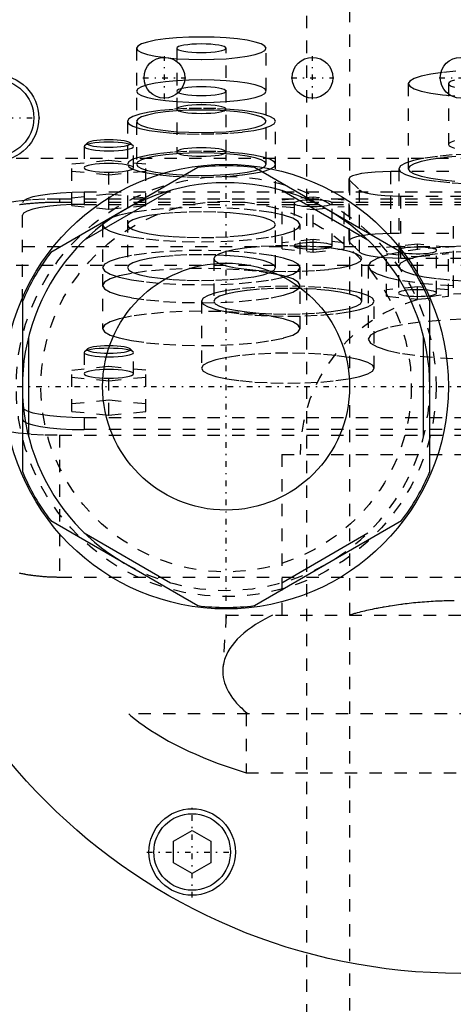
# Model space of a CAD drawing. Extents: x -120 to 120, y -92 to 634.
# Tile 6 of 10: x -36 to -1, y 250 to 330. Entities that reach past the tile are written whole.
import ezdxf

# ---------------------------------------------------------------- set-up
doc = ezdxf.new("R2010")
doc.units = 0
doc.linetypes.add('CENTER', pattern=[1.5, 0.45, -0.5, 0.05, -0.5])
doc.linetypes.add('DASHED', pattern=[2, 1, -1])
for name, color, linetype in [('AM_0', 7, 'CONTINUOUS'), ('AM_3', 7, 'DASHED'), ('AM_7', 7, 'CENTER')]:
    doc.layers.add(name, color=color, linetype=linetype)

msp = doc.modelspace()

# ---------------------------------------------------------------- linework, layer by layer
at = {"layer": 'AM_0', "color": 7, "linetype": 'CONTINUOUS'}
for p, q in [((-21.296, 317.727), (-33.204, 310.852)), ((-4.796, 310.852), (-16.704, 317.727)), ((-23.509, 315.872), (-30.491, 311.841)), ((-7.509, 311.841), (-14.491, 315.872)), ((-35.5, 306.875), (-35.5, 293.125)), ((-2.5, 293.125), (-2.5, 306.875)), ((-35, 304.031), (-35, 295.969)), ((-3, 295.969), (-3, 304.031)), ((-33.204, 289.148), (-21.296, 282.273)), ((-16.704, 282.273), (-4.796, 289.148)), ((-30.491, 288.159), (-23.509, 284.128)), ((-14.491, 284.128), (-7.509, 288.159)), ((-23.25, 263.194), (-21.75, 264.06)), ((-21.75, 264.06), (-20.25, 263.194)), ((-23.25, 261.462), (-23.25, 263.194)), ((-20.25, 263.194), (-20.25, 261.462)), ((-21.75, 260.596), (-23.25, 261.462)), ((-20.25, 261.462), (-21.75, 260.596))]:
    msp.add_line(p, q, dxfattribs=at)
for centre, radius in [((0, 300), 47.5), ((-24, 325), 1.65), ((-12, 325), 1.65), ((0, 325), 1.65), ((-37.672, 321.75), 3.5), ((-37.672, 321.75), 3.1), ((-19, 300), 18), ((-19, 300), 10), ((-21.75, 262.328), 3.5), ((-21.75, 262.328), 3.1)]:
    msp.add_circle(centre, radius, dxfattribs=at)
for radius, start, end in [(17.875, 82.61986, 97.38014), (16.5, 0, 240), (17.875, 142.61986, 157.38014), (17.875, 22.61986, 37.38014), (17.875, 202.61986, 217.38014), (17.875, 322.61986, 337.38014), (17.875, 262.61986, 277.38014)]:
    msp.add_arc((-19, 300), radius, start, end, dxfattribs=at)
at = {"layer": 'AM_3', "color": 6, "linetype": 'DASHED'}
for p, q in [((-9, 600.5), (-9, -59.5)), ((-12.5, 388), (-12.5, -17.5)), ((-26.25, 327.383), (-26.25, 318.001)), ((-23, 327.383), (-23, 318.986)), ((-19, 318.986), (-19, 327.383)), ((-15.75, 318.001), (-15.75, 327.383)), ((-4.25, 324.519), (-4.25, 317.625)), ((-1, 324.519), (-1, 319.595)), ((-27, 321.474), (-27, 309.63)), ((-15, 309.63), (-15, 321.474)), ((-30.223, 319.732), (-30.469, 319.493)), ((-26.531, 319.493), (-26.777, 319.732)), ((-30.5, 319.432), (-30.5, 317.709)), ((-26.5, 317.709), (-26.5, 319.432)), ((-50, 318.5), (50, 318.5)), ((-31.5, 318.019), (-28.5, 318.32)), ((-31.5, 314.66), (-31.5, 318.019)), ((-28.5, 318.32), (-25.5, 318.019)), ((-28.5, 314.359), (-28.5, 318.32)), ((-25.5, 314.66), (-25.5, 318.019)), ((-28.5, 317.117), (-31.5, 317.417)), ((-25.5, 317.417), (-28.5, 317.117)), ((-5.648, 312.382), (-5.648, 317.404)), ((15.048, 317.404), (-5.648, 317.404)), ((-5, 317.625), (-5, 309.747)), ((-9.048, 316.814), (-9.048, 311.791)), ((-8.996, 311.689), (-8.996, 316.711)), ((-8.996, 316.711), (-8.185, 315.912)), ((-30.5, 315.733), (-30.5, 314.748)), ((30.5, 315.733), (-30.5, 315.733)), ((-8.185, 310.89), (-8.185, 315.912)), ((-35.5, 306.875), (-35.5, 314.865)), ((32.5, 315.182), (-32.5, 315.182)), ((-32.5, 315.182), (-32.5, 314.91)), ((32.5, 314.91), (-32.5, 314.91)), ((-28.5, 315.563), (-31.5, 315.262)), ((-25.5, 315.262), (-28.5, 315.563)), ((-11.95, 315.34), (-14.45, 315.089)), ((-14.45, 311.141), (-14.45, 315.089)), ((-13.5, 314.839), (-13.5, 311.392)), ((-11.95, 310.891), (-11.95, 315.34)), ((-9.45, 315.089), (-11.95, 315.34)), ((-10.4, 311.392), (-10.4, 314.839)), ((-9.45, 311.141), (-9.45, 315.089)), ((-4.837, 315.425), (14.237, 315.425)), ((-4.837, 310.402), (-4.837, 315.425)), ((-31.5, 314.66), (-28.5, 314.359)), ((-30.5, 314.748), (30.5, 314.748)), ((-28.5, 314.359), (-25.5, 314.66)), ((-14.45, 314.588), (-11.95, 314.337)), ((-11.95, 314.337), (-9.45, 314.588)), ((-29, 313.103), (-29, 304.706)), ((-13, 304.706), (-13, 313.103)), ((-0.598, 312.994), (-0.598, 307.971)), ((-11.95, 311.893), (-14.45, 311.642)), ((-9.45, 311.642), (-11.95, 311.893)), ((-8.996, 311.689), (-8.185, 310.89)), ((15.048, 312.382), (-5.648, 312.382)), ((47.497, 311.3), (-47.497, 311.3)), ((-14.45, 311.141), (-11.95, 310.891)), ((-11.95, 310.891), (-9.45, 311.141)), ((-3.5, 311.52), (-6, 311.269)), ((-6, 307.321), (-6, 311.269)), ((-5.05, 311.018), (-5.05, 307.572)), ((-5.05, 311.018), (-5.044, 310.995)), ((-3.5, 307.07), (-3.5, 311.52)), ((-1, 311.269), (-3.5, 311.52)), ((-1.95, 307.572), (-1.95, 311.018)), ((-1, 307.321), (-1, 311.269)), ((-20, 310.357), (-20, 306.91)), ((-8, 306.91), (-8, 310.357)), ((-6, 310.768), (-3.5, 310.517)), ((-4.837, 310.402), (14.237, 310.402)), ((-3.5, 310.517), (-1, 310.768)), ((43, 309.8), (-44, 309.8)), ((-7.5, 309.747), (-7.5, 303.838)), ((-3.5, 308.073), (-6, 307.822)), ((-1, 307.822), (-3.5, 308.073)), ((-21, 306.91), (-21, 301.494)), ((-7, 301.494), (-7, 306.91)), ((-6, 307.321), (-3.5, 307.07)), ((-3.5, 307.07), (-1, 307.321)), ((-30.223, 303.056), (-30.469, 302.817)), ((-26.531, 302.817), (-26.777, 303.056)), ((-30.469, 302.817), (-30.5, 302.756)), ((-30.5, 302.756), (-30.5, 301.032)), ((-26.5, 301.032), (-26.5, 302.756)), ((-31.5, 301.342), (-28.5, 301.643)), ((-31.5, 297.99), (-31.5, 301.342)), ((-28.5, 301.643), (-25.5, 301.342)), ((-28.5, 297.689), (-28.5, 301.643)), ((-25.5, 297.99), (-25.5, 301.342)), ((-28.5, 300.44), (-31.5, 300.741)), ((-25.5, 300.741), (-28.5, 300.44)), ((-28.5, 298.892), (-31.5, 298.591)), ((-25.5, 298.591), (-28.5, 298.892)), ((-31.5, 297.99), (-28.5, 297.689)), ((-30.5, 297.5), (-30.5, 296.515)), ((-30.5, 297.5), (30.5, 297.5)), ((-28.5, 297.689), (-25.5, 297.99)), ((30.5, 296.515), (-30.5, 296.515)), ((-32.5, 296.081), (32.5, 296.081)), ((-32.5, 296.081), (-32.5, 284.586)), ((-14.5, 294.5), (-14.5, 281.5)), ((-14.5, 294.5), (14.5, 294.5)), ((-32.5, 284.586), (32.5, 284.586)), ((-19, 281.5), (-19.272, 277.154)), ((-19, 281.5), (19, 281.5)), ((26.891, 273.5), (-26.891, 273.5)), ((-17.375, 273.5), (-17.375, 268.733)), ((-17.375, 268.733), (17.375, 268.733))]:
    msp.add_line(p, q, dxfattribs=at)
for points in [[(-26.25, 327.383), (-26.149, 327.205), (-25.85, 327.034), (-25.365, 326.876), (-24.712, 326.738), (-23.917, 326.625), (-23.009, 326.541), (-22.024, 326.489), (-21, 326.471), (-19.976, 326.489), (-18.991, 326.541), (-18.083, 326.625), (-17.288, 326.738), (-16.635, 326.876), (-16.15, 327.034), (-15.851, 327.205), (-15.75, 327.383), (-15.851, 327.561), (-16.15, 327.732), (-16.635, 327.889), (-17.288, 328.028), (-18.083, 328.141), (-18.991, 328.225), (-19.976, 328.277), (-21, 328.295), (-22.024, 328.277), (-23.009, 328.225), (-23.917, 328.141), (-24.712, 328.028), (-25.365, 327.889), (-25.85, 327.732), (-26.149, 327.561)], [(-23, 327.383), (-22.962, 327.315), (-22.848, 327.25), (-22.663, 327.19), (-22.414, 327.137), (-22.111, 327.094), (-21.765, 327.062), (-21.39, 327.042), (-21, 327.036), (-20.61, 327.042), (-20.235, 327.062), (-19.889, 327.094), (-19.586, 327.137), (-19.337, 327.19), (-19.152, 327.25), (-19.038, 327.315), (-19, 327.383), (-19.038, 327.451), (-19.152, 327.516), (-19.337, 327.576), (-19.586, 327.628), (-19.889, 327.672), (-20.235, 327.704), (-20.61, 327.723), (-21, 327.73), (-21.39, 327.723), (-21.765, 327.704), (-22.111, 327.672), (-22.414, 327.628), (-22.663, 327.576), (-22.848, 327.516), (-22.962, 327.451)], [(-26.25, 323.91), (-26.149, 323.732), (-25.85, 323.561), (-25.365, 323.403), (-24.712, 323.265), (-23.917, 323.152), (-23.009, 323.068), (-22.024, 323.016), (-21, 322.998), (-19.976, 323.016), (-18.991, 323.068), (-18.083, 323.152), (-17.288, 323.265), (-16.635, 323.403), (-16.15, 323.561), (-15.851, 323.732), (-15.75, 323.91), (-15.851, 324.088), (-16.15, 324.259), (-16.635, 324.416), (-17.288, 324.555), (-18.083, 324.668), (-18.991, 324.752), (-19.976, 324.804), (-21, 324.822), (-22.024, 324.804), (-23.009, 324.752), (-23.917, 324.668), (-24.712, 324.555), (-25.365, 324.416), (-25.85, 324.259), (-26.149, 324.088)], [(-23, 323.91), (-22.962, 323.842), (-22.848, 323.777), (-22.663, 323.717), (-22.414, 323.664), (-22.111, 323.621), (-21.765, 323.589), (-21.39, 323.569), (-21, 323.563), (-20.61, 323.569), (-20.235, 323.589), (-19.889, 323.621), (-19.586, 323.664), (-19.337, 323.717), (-19.152, 323.777), (-19.038, 323.842), (-19, 323.91), (-19.038, 323.978), (-19.152, 324.043), (-19.337, 324.103), (-19.586, 324.155), (-19.889, 324.199), (-20.235, 324.231), (-20.61, 324.251), (-21, 324.257), (-21.39, 324.251), (-21.765, 324.231), (-22.111, 324.199), (-22.414, 324.155), (-22.663, 324.103), (-22.848, 324.043), (-22.962, 323.978)], [(-23, 322.459), (-22.962, 322.391), (-22.848, 322.326), (-22.663, 322.266), (-22.414, 322.213), (-22.111, 322.17), (-21.765, 322.138), (-21.39, 322.118), (-21, 322.112), (-20.61, 322.118), (-20.235, 322.138), (-19.889, 322.17), (-19.586, 322.213), (-19.337, 322.266), (-19.152, 322.326), (-19.038, 322.391), (-19, 322.459), (-19.038, 322.527), (-19.152, 322.592), (-19.337, 322.652), (-19.586, 322.704), (-19.889, 322.748), (-20.235, 322.78), (-20.61, 322.799), (-21, 322.806), (-21.39, 322.799), (-21.765, 322.78), (-22.111, 322.748), (-22.414, 322.704), (-22.663, 322.652), (-22.848, 322.592), (-22.962, 322.527)], [(-27, 321.474), (-26.885, 321.271), (-26.543, 321.075), (-25.989, 320.895), (-25.243, 320.737), (-24.333, 320.608), (-23.296, 320.511), (-22.171, 320.452), (-21, 320.432), (-19.829, 320.452), (-18.704, 320.511), (-17.667, 320.608), (-16.757, 320.737), (-16.011, 320.895), (-15.457, 321.075), (-15.115, 321.271), (-15, 321.474), (-15.115, 321.677), (-15.457, 321.873), (-16.011, 322.053), (-16.757, 322.211), (-17.667, 322.34), (-18.704, 322.437), (-19.829, 322.496), (-21, 322.516), (-22.171, 322.496), (-23.296, 322.437), (-24.333, 322.34), (-25.243, 322.211), (-25.989, 322.053), (-26.543, 321.873), (-26.885, 321.677)], [(-26.25, 321.474), (-26.149, 321.296), (-25.85, 321.125), (-25.365, 320.968), (-24.712, 320.829), (-23.917, 320.716), (-23.009, 320.632), (-22.024, 320.58), (-21, 320.562), (-19.976, 320.58), (-18.991, 320.632), (-18.083, 320.716), (-17.288, 320.829), (-16.635, 320.968), (-16.15, 321.125), (-15.851, 321.296), (-15.75, 321.474), (-15.851, 321.652), (-16.15, 321.823), (-16.635, 321.981), (-17.288, 322.119), (-18.083, 322.232), (-18.991, 322.316), (-19.976, 322.368), (-21, 322.386), (-22.024, 322.368), (-23.009, 322.316), (-23.917, 322.232), (-24.712, 322.119), (-25.365, 321.981), (-25.85, 321.823), (-26.149, 321.652)], [(-26.75, 319.678), (-26.784, 319.738), (-26.883, 319.795), (-27.045, 319.847), (-27.263, 319.893), (-27.528, 319.931), (-27.83, 319.959), (-28.159, 319.976), (-28.5, 319.982), (-28.841, 319.976), (-29.17, 319.959), (-29.472, 319.931), (-29.737, 319.893), (-29.955, 319.847), (-30.117, 319.795), (-30.216, 319.738), (-30.25, 319.678), (-30.216, 319.619), (-30.117, 319.562), (-29.955, 319.51), (-29.737, 319.464), (-29.472, 319.426), (-29.17, 319.398), (-28.841, 319.38), (-28.5, 319.375), (-28.159, 319.38), (-27.83, 319.398), (-27.528, 319.426), (-27.263, 319.464), (-27.045, 319.51), (-26.883, 319.562), (-26.784, 319.619)], [(-27, 318.001), (-26.885, 317.798), (-26.543, 317.602), (-25.989, 317.422), (-25.243, 317.264), (-24.333, 317.135), (-23.296, 317.038), (-22.171, 316.979), (-21, 316.959), (-19.829, 316.979), (-18.704, 317.038), (-17.667, 317.135), (-16.757, 317.264), (-16.011, 317.422), (-15.457, 317.602), (-15.115, 317.798), (-15, 318.001), (-15.115, 318.204), (-15.457, 318.4), (-16.011, 318.58), (-16.757, 318.738), (-17.667, 318.867), (-18.704, 318.964), (-19.829, 319.023), (-21, 319.043), (-22.171, 319.023), (-23.296, 318.964), (-24.333, 318.867), (-25.243, 318.738), (-25.989, 318.58), (-26.543, 318.4), (-26.885, 318.204)], [(-26.25, 318.001), (-26.149, 317.823), (-25.85, 317.652), (-25.365, 317.495), (-24.712, 317.356), (-23.917, 317.243), (-23.009, 317.159), (-22.024, 317.107), (-21, 317.089), (-19.976, 317.107), (-18.991, 317.159), (-18.083, 317.243), (-17.288, 317.356), (-16.635, 317.495), (-16.15, 317.652), (-15.851, 317.823), (-15.75, 318.001), (-15.851, 318.179), (-16.15, 318.35), (-16.635, 318.508), (-17.288, 318.646), (-18.083, 318.759), (-18.991, 318.843), (-19.976, 318.895), (-21, 318.913), (-22.024, 318.895), (-23.009, 318.843), (-23.917, 318.759), (-24.712, 318.646), (-25.365, 318.508), (-25.85, 318.35), (-26.149, 318.179)], [(-23, 318.986), (-22.962, 318.918), (-22.848, 318.853), (-22.663, 318.793), (-22.414, 318.74), (-22.111, 318.697), (-21.765, 318.665), (-21.39, 318.645), (-21, 318.639), (-20.61, 318.645), (-20.235, 318.665), (-19.889, 318.697), (-19.586, 318.74), (-19.337, 318.793), (-19.152, 318.853), (-19.038, 318.918), (-19, 318.986), (-19.038, 319.054), (-19.152, 319.119), (-19.337, 319.179), (-19.586, 319.231), (-19.889, 319.275), (-20.235, 319.307), (-20.61, 319.326), (-21, 319.333), (-21.39, 319.326), (-21.765, 319.307), (-22.111, 319.275), (-22.414, 319.231), (-22.663, 319.179), (-22.848, 319.119), (-22.962, 319.054)], [(-26.5, 317.709), (-26.538, 317.777), (-26.652, 317.842), (-26.837, 317.902), (-27.086, 317.954), (-27.389, 317.998), (-27.735, 318.03), (-28.11, 318.049), (-28.5, 318.056), (-28.89, 318.049), (-29.265, 318.03), (-29.611, 317.998), (-29.914, 317.954), (-30.163, 317.902), (-30.348, 317.842), (-30.462, 317.777), (-30.5, 317.709), (-30.462, 317.641), (-30.348, 317.576), (-30.163, 317.516), (-29.914, 317.463), (-29.611, 317.42), (-29.265, 317.388), (-28.89, 317.368), (-28.5, 317.362), (-28.11, 317.368), (-27.735, 317.388), (-27.389, 317.42), (-27.086, 317.463), (-26.837, 317.516), (-26.652, 317.576), (-26.538, 317.641)], [(-29, 313.103), (-28.846, 312.832), (-28.391, 312.572), (-27.652, 312.331), (-26.657, 312.121), (-25.445, 311.948), (-24.061, 311.82), (-22.561, 311.741), (-21, 311.714), (-19.439, 311.741), (-17.939, 311.82), (-16.555, 311.948), (-15.343, 312.121), (-14.348, 312.331), (-13.609, 312.572), (-13.154, 312.832), (-13, 313.103), (-13.154, 313.374), (-13.609, 313.635), (-14.348, 313.875), (-15.343, 314.085), (-16.555, 314.258), (-17.939, 314.387), (-19.439, 314.466), (-21, 314.492), (-22.561, 314.466), (-24.061, 314.387), (-25.445, 314.258), (-26.657, 314.085), (-27.652, 313.875), (-28.391, 313.635), (-28.846, 313.374)], [(-27, 313.103), (-26.885, 312.9), (-26.543, 312.704), (-25.989, 312.524), (-25.243, 312.366), (-24.333, 312.237), (-23.296, 312.141), (-22.171, 312.081), (-21, 312.061), (-19.829, 312.081), (-18.704, 312.141), (-17.667, 312.237), (-16.757, 312.366), (-16.011, 312.524), (-15.457, 312.704), (-15.115, 312.9), (-15, 313.103), (-15.115, 313.306), (-15.457, 313.502), (-16.011, 313.682), (-16.757, 313.84), (-17.667, 313.969), (-18.704, 314.066), (-19.829, 314.125), (-21, 314.145), (-22.171, 314.125), (-23.296, 314.066), (-24.333, 313.969), (-25.243, 313.84), (-25.989, 313.682), (-26.543, 313.502), (-26.885, 313.306)], [(-10.4, 311.392), (-10.43, 311.444), (-10.518, 311.495), (-10.661, 311.541), (-10.854, 311.582), (-11.089, 311.616), (-11.357, 311.641), (-11.648, 311.656), (-11.95, 311.661), (-12.252, 311.656), (-12.543, 311.641), (-12.811, 311.616), (-13.046, 311.582), (-13.239, 311.541), (-13.382, 311.495), (-13.47, 311.444), (-13.5, 311.392), (-13.47, 311.339), (-13.382, 311.289), (-13.239, 311.242), (-13.046, 311.202), (-12.811, 311.168), (-12.543, 311.143), (-12.252, 311.128), (-11.95, 311.123), (-11.648, 311.128), (-11.357, 311.143), (-11.089, 311.168), (-10.854, 311.202), (-10.661, 311.242), (-10.518, 311.289), (-10.43, 311.339)], [(-29, 309.63), (-28.846, 309.359), (-28.391, 309.099), (-27.652, 308.858), (-26.657, 308.648), (-25.445, 308.475), (-24.061, 308.347), (-22.561, 308.268), (-21, 308.241), (-19.439, 308.268), (-17.939, 308.347), (-16.555, 308.475), (-15.343, 308.648), (-14.348, 308.858), (-13.609, 309.099), (-13.154, 309.359), (-13, 309.63), (-13.154, 309.901), (-13.609, 310.162), (-14.348, 310.402), (-15.343, 310.613), (-16.555, 310.785), (-17.939, 310.914), (-19.439, 310.993), (-21, 311.019), (-22.561, 310.993), (-24.061, 310.914), (-25.445, 310.785), (-26.657, 310.613), (-27.652, 310.402), (-28.391, 310.162), (-28.846, 309.901)], [(-20, 310.357), (-19.885, 310.154), (-19.543, 309.958), (-18.989, 309.778), (-18.243, 309.62), (-17.333, 309.491), (-16.296, 309.394), (-15.171, 309.335), (-14, 309.315), (-12.829, 309.335), (-11.704, 309.394), (-10.667, 309.491), (-9.757, 309.62), (-9.011, 309.778), (-8.457, 309.958), (-8.115, 310.154), (-8, 310.357), (-8.115, 310.56), (-8.457, 310.756), (-9.011, 310.936), (-9.757, 311.094), (-10.667, 311.223), (-11.704, 311.32), (-12.829, 311.379), (-14, 311.399), (-15.171, 311.379), (-16.296, 311.32), (-17.333, 311.223), (-18.243, 311.094), (-18.989, 310.936), (-19.543, 310.756), (-19.885, 310.56)], [(-27, 309.63), (-26.885, 309.427), (-26.543, 309.231), (-25.989, 309.051), (-25.243, 308.893), (-24.333, 308.764), (-23.296, 308.668), (-22.171, 308.608), (-21, 308.588), (-19.829, 308.608), (-18.704, 308.668), (-17.667, 308.764), (-16.757, 308.893), (-16.011, 309.051), (-15.457, 309.231), (-15.115, 309.427), (-15, 309.63), (-15.115, 309.833), (-15.457, 310.029), (-16.011, 310.209), (-16.757, 310.367), (-17.667, 310.496), (-18.704, 310.593), (-19.829, 310.652), (-21, 310.672), (-22.171, 310.652), (-23.296, 310.593), (-24.333, 310.496), (-25.243, 310.367), (-25.989, 310.209), (-26.543, 310.029), (-26.885, 309.833)], [(-29, 308.179), (-28.846, 307.908), (-28.391, 307.648), (-27.652, 307.408), (-26.657, 307.197), (-25.445, 307.024), (-24.061, 306.896), (-22.561, 306.817), (-21, 306.79), (-19.439, 306.817), (-17.939, 306.896), (-16.555, 307.024), (-15.343, 307.197), (-14.348, 307.408), (-13.609, 307.648), (-13.154, 307.908), (-13, 308.179), (-13.154, 308.45), (-13.609, 308.711), (-14.348, 308.951), (-15.343, 309.162), (-16.555, 309.334), (-17.939, 309.463), (-19.439, 309.542), (-21, 309.568), (-22.561, 309.542), (-24.061, 309.463), (-25.445, 309.334), (-26.657, 309.162), (-27.652, 308.951), (-28.391, 308.711), (-28.846, 308.45)], [(-21, 306.91), (-20.865, 306.673), (-20.467, 306.445), (-19.82, 306.235), (-18.95, 306.051), (-17.889, 305.9), (-16.679, 305.787), (-15.366, 305.718), (-14, 305.695), (-12.634, 305.718), (-11.321, 305.787), (-10.111, 305.9), (-9.05, 306.051), (-8.18, 306.235), (-7.533, 306.445), (-7.135, 306.673), (-7, 306.91), (-7.135, 307.147), (-7.533, 307.375), (-8.18, 307.586), (-9.05, 307.77), (-10.111, 307.921), (-11.321, 308.033), (-12.634, 308.102), (-14, 308.126), (-15.366, 308.102), (-16.679, 308.033), (-17.889, 307.921), (-18.95, 307.77), (-19.82, 307.586), (-20.467, 307.375), (-20.865, 307.147)], [(-20, 306.91), (-19.885, 306.707), (-19.543, 306.511), (-18.989, 306.331), (-18.243, 306.173), (-17.333, 306.044), (-16.296, 305.948), (-15.171, 305.888), (-14, 305.868), (-12.829, 305.888), (-11.704, 305.948), (-10.667, 306.044), (-9.757, 306.173), (-9.011, 306.331), (-8.457, 306.511), (-8.115, 306.707), (-8, 306.91), (-8.115, 307.113), (-8.457, 307.309), (-9.011, 307.489), (-9.757, 307.647), (-10.667, 307.777), (-11.704, 307.873), (-12.829, 307.932), (-14, 307.952), (-15.171, 307.932), (-16.296, 307.873), (-17.333, 307.777), (-18.243, 307.647), (-18.989, 307.489), (-19.543, 307.309), (-19.885, 307.113)], [(-1.95, 307.572), (-1.98, 307.624), (-2.068, 307.675), (-2.211, 307.721), (-2.404, 307.762), (-2.639, 307.795), (-2.907, 307.82), (-3.198, 307.836), (-3.5, 307.841), (-3.802, 307.836), (-4.093, 307.82), (-4.361, 307.795), (-4.596, 307.762), (-4.789, 307.721), (-4.932, 307.675), (-5.02, 307.624), (-5.05, 307.572), (-5.02, 307.519), (-4.932, 307.469), (-4.789, 307.422), (-4.596, 307.381), (-4.361, 307.348), (-4.093, 307.323), (-3.802, 307.308), (-3.5, 307.302), (-3.198, 307.308), (-2.907, 307.323), (-2.639, 307.348), (-2.404, 307.381), (-2.211, 307.422), (-2.068, 307.469), (-1.98, 307.519)], [(-29, 304.706), (-28.846, 304.435), (-28.391, 304.175), (-27.652, 303.935), (-26.657, 303.724), (-25.445, 303.551), (-24.061, 303.423), (-22.561, 303.344), (-21, 303.317), (-19.439, 303.344), (-17.939, 303.423), (-16.555, 303.551), (-15.343, 303.724), (-14.348, 303.935), (-13.609, 304.175), (-13.154, 304.435), (-13, 304.706), (-13.154, 304.977), (-13.609, 305.238), (-14.348, 305.478), (-15.343, 305.689), (-16.555, 305.861), (-17.939, 305.99), (-19.439, 306.069), (-21, 306.096), (-22.561, 306.069), (-24.061, 305.99), (-25.445, 305.861), (-26.657, 305.689), (-27.652, 305.478), (-28.391, 305.238), (-28.846, 304.977)], [(-26.75, 303.002), (-26.784, 303.061), (-26.883, 303.118), (-27.045, 303.171), (-27.263, 303.217), (-27.528, 303.255), (-27.83, 303.283), (-28.159, 303.3), (-28.5, 303.306), (-28.841, 303.3), (-29.17, 303.283), (-29.472, 303.255), (-29.737, 303.217), (-29.955, 303.171), (-30.117, 303.118), (-30.216, 303.061), (-30.25, 303.002), (-30.216, 302.943), (-30.117, 302.886), (-29.955, 302.833), (-29.737, 302.787), (-29.472, 302.749), (-29.17, 302.721), (-28.841, 302.704), (-28.5, 302.698), (-28.159, 302.704), (-27.83, 302.721), (-27.528, 302.749), (-27.263, 302.787), (-27.045, 302.833), (-26.883, 302.886), (-26.784, 302.943)], [(-21, 301.494), (-20.865, 301.257), (-20.467, 301.029), (-19.82, 300.819), (-18.95, 300.634), (-17.889, 300.483), (-16.679, 300.371), (-15.366, 300.302), (-14, 300.278), (-12.634, 300.302), (-11.321, 300.371), (-10.111, 300.483), (-9.05, 300.634), (-8.18, 300.819), (-7.533, 301.029), (-7.135, 301.257), (-7, 301.494), (-7.135, 301.731), (-7.533, 301.959), (-8.18, 302.169), (-9.05, 302.353), (-10.111, 302.505), (-11.321, 302.617), (-12.634, 302.686), (-14, 302.71), (-15.366, 302.686), (-16.679, 302.617), (-17.889, 302.505), (-18.95, 302.353), (-19.82, 302.169), (-20.467, 301.959), (-20.865, 301.731)]]:
    msp.add_lwpolyline(points, close=True, dxfattribs=at)
for points in [[(-0.392, 325.522), (-1.472, 325.422), (-2.419, 325.287), (-3.197, 325.122), (-3.774, 324.934), (-4.13, 324.731), (-4.25, 324.519), (-4.13, 324.307), (-3.774, 324.104), (-3.197, 323.916), (-2.419, 323.752), (-1.472, 323.617), (-0.392, 323.516)], [(-0.494, 324.809), (-0.772, 324.719), (-0.942, 324.621), (-1, 324.519), (-0.942, 324.418), (-0.772, 324.32), (-0.494, 324.23)], [(-30.469, 319.493), (-30.5, 319.426), (-30.454, 319.358), (-30.335, 319.294), (-30.145, 319.235), (-29.892, 319.183), (-29.587, 319.141), (-29.24, 319.11), (-28.865, 319.091), (-28.476, 319.085), (-28.087, 319.092), (-27.715, 319.113), (-27.372, 319.145), (-27.073, 319.189), (-26.828, 319.242), (-26.646, 319.302), (-26.536, 319.367), (-26.5, 319.434), (-26.541, 319.502), (-26.656, 319.567), (-26.841, 319.626), (-27.09, 319.679), (-27.393, 319.721), (-27.737, 319.753), (-28.111, 319.773), (-28.5, 319.78)], [(-28.5, 319.78), (-28.896, 319.773), (-29.275, 319.752), (-29.625, 319.719), (-29.93, 319.675), (-30.178, 319.621), (-30.36, 319.56), (-30.469, 319.493)], [(-0.494, 319.885), (-0.772, 319.794), (-0.942, 319.697), (-1, 319.595), (-0.942, 319.493), (-0.772, 319.396), (-0.494, 319.306)], [(0.634, 318.818), (-0.679, 318.749), (-1.889, 318.636), (-2.95, 318.485), (-3.82, 318.301), (-4.467, 318.091), (-4.865, 317.863), (-5, 317.625), (-4.865, 317.388), (-4.467, 317.16), (-3.82, 316.95), (-2.95, 316.766), (-1.889, 316.615), (-0.679, 316.502), (0.634, 316.433)], [(-0.392, 318.628), (-1.472, 318.528), (-2.419, 318.393), (-3.197, 318.228), (-3.774, 318.041), (-4.13, 317.837), (-4.25, 317.625), (-4.13, 317.414), (-3.774, 317.21), (-3.197, 317.023), (-2.419, 316.858), (-1.472, 316.723), (-0.392, 316.623)], [(-5.648, 317.404), (-6.303, 317.393), (-6.934, 317.36), (-7.516, 317.307), (-8.029, 317.235), (-8.452, 317.148), (-8.77, 317.048), (-8.971, 316.939), (-9.047, 316.825), (-8.996, 316.711)], [(-30.5, 315.733), (-31.475, 315.716), (-32.413, 315.667), (-33.278, 315.587), (-34.036, 315.479), (-34.657, 315.347), (-35.119, 315.197), (-35.404, 315.034), (-35.5, 314.865)], [(-8.185, 315.912), (-8.002, 315.799), (-7.693, 315.695), (-7.271, 315.603), (-6.752, 315.527), (-6.158, 315.471), (-5.511, 315.436), (-4.837, 315.425)], [(-32.5, 315.182), (-33.671, 315.162), (-34.796, 315.103), (-35.833, 315.007), (-36.743, 314.877), (-37.489, 314.719), (-38.043, 314.539), (-38.385, 314.344), (-38.5, 314.14)], [(-10.489, 314.749), (-10.417, 314.799), (-10.402, 314.851), (-10.445, 314.903), (-10.543, 314.952), (-10.695, 314.997), (-10.893, 315.036), (-11.131, 315.067), (-11.399, 315.09), (-11.688, 315.104), (-11.986, 315.108), (-12.283, 315.102), (-12.568, 315.086), (-12.83, 315.06), (-13.059, 315.027), (-13.246, 314.986), (-13.385, 314.94), (-13.471, 314.89), (-13.5, 314.839)], [(-13.5, 314.839), (-13.47, 314.786), (-13.381, 314.735), (-13.237, 314.689), (-13.042, 314.648), (-12.806, 314.614), (-12.536, 314.59), (-12.244, 314.574)], [(-30.5, 314.748), (-31.475, 314.732), (-32.413, 314.682), (-33.278, 314.602), (-34.036, 314.494), (-34.657, 314.362), (-35.119, 314.212), (-35.404, 314.049), (-35.5, 313.88)], [(-12.244, 314.574), (-11.931, 314.57), (-11.619, 314.576), (-11.32, 314.593), (-11.047, 314.62), (-10.812, 314.656), (-10.623, 314.7), (-10.489, 314.749)], [(-5.648, 312.382), (-6.303, 312.371), (-6.934, 312.338), (-7.516, 312.285), (-8.029, 312.213), (-8.452, 312.125), (-8.77, 312.025), (-8.971, 311.916), (-9.047, 311.803), (-8.996, 311.689)], [(-8.185, 310.89), (-8.002, 310.777), (-7.693, 310.672), (-7.271, 310.58), (-6.752, 310.505), (-6.158, 310.448), (-5.511, 310.414), (-4.837, 310.402)], [(0.147, 311.365), (-1.635, 311.271), (-3.278, 311.119), (-4.718, 310.914), (-5.899, 310.664), (-6.777, 310.378), (-7.317, 310.069), (-7.5, 309.747), (-7.317, 309.425), (-6.777, 309.116), (-5.899, 308.831), (-4.718, 308.581), (-3.278, 308.375), (-1.635, 308.223), (0.147, 308.129)], [(-4.862, 310.89), (-4.689, 310.846), (-4.468, 310.808), (-4.209, 310.779), (-3.922, 310.759), (-3.618, 310.75), (-3.309, 310.751), (-3.008, 310.763), (-2.726, 310.785), (-2.475, 310.816), (-2.265, 310.856), (-2.104, 310.901), (-1.998, 310.952), (-1.952, 311.005), (-1.967, 311.058), (-2.043, 311.11), (-2.177, 311.159), (-2.363, 311.201), (-2.595, 311.237), (-2.862, 311.264), (-3.154, 311.281), (-3.461, 311.287), (-3.769, 311.284), (-4.066, 311.269), (-4.341, 311.245), (-4.582, 311.211), (-4.781, 311.17), (-4.928, 311.123), (-5.019, 311.072), (-5.05, 311.018)], [(-5.044, 310.995), (-4.985, 310.941), (-4.862, 310.89)], [(0.634, 310.939), (-0.679, 310.87), (-1.889, 310.758), (-2.95, 310.607), (-3.82, 310.422), (-4.467, 310.212), (-4.865, 309.984), (-5, 309.747), (-4.865, 309.51), (-4.467, 309.282), (-3.82, 309.072), (-2.95, 308.888), (-1.889, 308.736), (-0.679, 308.624), (0.634, 308.555)], [(0.147, 305.456), (-1.635, 305.362), (-3.278, 305.21), (-4.718, 305.005), (-5.899, 304.755), (-6.777, 304.469), (-7.317, 304.16), (-7.5, 303.838), (-7.317, 303.516), (-6.777, 303.207), (-5.899, 302.922), (-4.718, 302.672), (-3.278, 302.466), (-1.635, 302.314), (0.147, 302.22)], [(-30.5, 302.756), (-30.462, 302.688), (-30.348, 302.623), (-30.163, 302.563), (-29.914, 302.51), (-29.611, 302.467), (-29.265, 302.435), (-28.89, 302.415), (-28.5, 302.408), (-28.11, 302.415), (-27.735, 302.435), (-27.389, 302.467), (-27.086, 302.51), (-26.837, 302.563), (-26.652, 302.623), (-26.538, 302.688), (-26.5, 302.756), (-26.538, 302.824), (-26.652, 302.889), (-26.837, 302.949), (-27.086, 303.001), (-27.389, 303.045), (-27.735, 303.077), (-28.11, 303.096), (-28.5, 303.103)], [(-28.5, 303.103), (-28.896, 303.096), (-29.275, 303.076), (-29.625, 303.043), (-29.93, 302.999), (-30.178, 302.945), (-30.36, 302.883), (-30.469, 302.817)], [(-28.5, 301.38), (-28.89, 301.373), (-29.265, 301.353), (-29.611, 301.321), (-29.914, 301.278), (-30.163, 301.225), (-30.348, 301.165), (-30.462, 301.1), (-30.5, 301.032), (-30.462, 300.965), (-30.348, 300.899), (-30.163, 300.839), (-29.914, 300.787), (-29.611, 300.744), (-29.265, 300.711), (-28.89, 300.692), (-28.5, 300.685), (-28.11, 300.692), (-27.735, 300.711), (-27.389, 300.744), (-27.086, 300.787), (-26.837, 300.839), (-26.652, 300.899), (-26.538, 300.965), (-26.5, 301.032)], [(-26.5, 301.032), (-26.538, 301.1), (-26.652, 301.165), (-26.837, 301.225), (-27.086, 301.278), (-27.389, 301.321), (-27.735, 301.353), (-28.11, 301.373), (-28.5, 301.38)], [(-35.5, 298.368), (-35.404, 298.199), (-35.119, 298.036), (-34.657, 297.886), (-34.036, 297.754), (-33.278, 297.646), (-32.413, 297.566), (-31.475, 297.517), (-30.5, 297.5)], [(-35.5, 297.383), (-35.404, 297.214), (-35.119, 297.051), (-34.657, 296.901), (-34.036, 296.769), (-33.278, 296.662), (-32.413, 296.581), (-31.475, 296.532), (-30.5, 296.515)], [(-38.5, 297.123), (-38.385, 296.92), (-38.043, 296.724), (-37.489, 296.544), (-36.743, 296.386), (-35.833, 296.257), (-34.796, 296.16), (-33.671, 296.101), (-32.5, 296.081)]]:
    msp.add_lwpolyline(points, dxfattribs=at)
for points in [[(-32.5, 314.91, 0), (-32.542, 314.91, 0), (-32.626, 314.909, 0), (-32.711, 314.909, 0), (-32.753, 314.909, 0), (-32.795, 314.908, 0), (-32.881, 314.907, 0), (-32.966, 314.906, 0), (-33.052, 314.904, 0), (-33.137, 314.903, 0), (-33.223, 314.901, 0), (-33.266, 314.9, 0), (-33.309, 314.898, 0), (-33.396, 314.896, 0), (-33.482, 314.893, 0), (-33.568, 314.89, 0), (-33.654, 314.887, 0), (-33.74, 314.883, 0), (-33.783, 314.881, 0), (-33.826, 314.879, 0), (-33.912, 314.875, 0), (-33.998, 314.87, 0), (-34.041, 314.868, 0), (-34.083, 314.866, 0), (-34.168, 314.861, 0), (-34.253, 314.855, 0), (-34.296, 314.853, 0), (-34.338, 314.85, 0), (-34.422, 314.844, 0), (-34.506, 314.838, 0), (-34.59, 314.832, 0), (-34.673, 314.825, 0), (-34.756, 314.818, 0), (-34.797, 314.815, 0), (-34.838, 314.811, 0), (-34.919, 314.804, 0), (-35.001, 314.796, 0), (-35.081, 314.789, 0), (-35.161, 314.781, 0), (-35.24, 314.772, 0), (-35.28, 314.768, 0), (-35.319, 314.764, 0), (-35.397, 314.755, 0), (-35.474, 314.746, 0), (-35.551, 314.737, 0), (-35.626, 314.727, 0), (-35.701, 314.717, 0), (-35.738, 314.713, 0)], [(-35.753, 284.916, 0), (-35.716, 284.908, 0), (-35.641, 284.892, 0), (-35.565, 284.876, 0), (-35.488, 284.861, 0), (-35.411, 284.846, 0), (-35.333, 284.831, 0), (-35.294, 284.824, 0), (-35.254, 284.817, 0), (-35.175, 284.803, 0), (-35.094, 284.79, 0), (-35.014, 284.776, 0), (-34.932, 284.764, 0), (-34.851, 284.752, 0), (-34.809, 284.746, 0), (-34.768, 284.74, 0), (-34.685, 284.728, 0), (-34.602, 284.717, 0), (-34.518, 284.707, 0), (-34.434, 284.697, 0), (-34.349, 284.687, 0), (-34.306, 284.682, 0), (-34.264, 284.678, 0), (-34.178, 284.669, 0), (-34.093, 284.66, 0), (-34.05, 284.656, 0), (-34.007, 284.653, 0), (-33.921, 284.645, 0), (-33.834, 284.638, 0), (-33.791, 284.635, 0), (-33.748, 284.631, 0), (-33.661, 284.625, 0), (-33.575, 284.62, 0), (-33.488, 284.614, 0), (-33.401, 284.61, 0), (-33.315, 284.605, 0), (-33.271, 284.603, 0), (-33.228, 284.601, 0), (-33.142, 284.598, 0), (-33.055, 284.595, 0), (-32.969, 284.593, 0), (-32.883, 284.59, 0), (-32.797, 284.589, 0), (-32.755, 284.588, 0), (-32.712, 284.587, 0), (-32.627, 284.587, 0), (-32.542, 284.586, 0), (-32.5, 284.586, 0)], [(-0.53, 282.668, 0), (-0.619, 282.667, 0), (-0.797, 282.663, 0), (-0.974, 282.659, 0), (-1.152, 282.655, 0), (-1.331, 282.649, 0), (-1.509, 282.642, 0), (-1.598, 282.639, 0), (-1.687, 282.635, 0), (-1.865, 282.627, 0), (-2.043, 282.618, 0), (-2.222, 282.608, 0), (-2.4, 282.598, 0), (-2.577, 282.586, 0), (-2.666, 282.58, 0), (-2.755, 282.574, 0), (-2.932, 282.561, 0), (-3.109, 282.547, 0), (-3.286, 282.532, 0), (-3.462, 282.516, 0), (-3.638, 282.5, 0), (-3.726, 282.491, 0), (-3.814, 282.483, 0), (-3.989, 282.465, 0), (-4.163, 282.446, 0), (-4.337, 282.426, 0), (-4.51, 282.405, 0), (-4.682, 282.384, 0), (-4.768, 282.373, 0), (-4.854, 282.362, 0), (-5.025, 282.339, 0), (-5.195, 282.315, 0), (-5.365, 282.291, 0), (-5.533, 282.265, 0), (-5.701, 282.239, 0), (-5.784, 282.226, 0), (-5.867, 282.212, 0), (-6.033, 282.184, 0), (-6.198, 282.156, 0), (-6.28, 282.141, 0), (-6.361, 282.127, 0), (-6.524, 282.097, 0), (-6.685, 282.066, 0), (-6.766, 282.05, 0), (-6.846, 282.035, 0), (-7.005, 282.002, 0), (-7.163, 281.97, 0), (-7.32, 281.936, 0), (-7.475, 281.902, 0), (-7.629, 281.866, 0), (-7.706, 281.849, 0), (-7.782, 281.831, 0), (-7.934, 281.794, 0), (-8.084, 281.757, 0), (-8.233, 281.719, 0), (-8.38, 281.681, 0), (-8.526, 281.642, 0), (-8.598, 281.622, 0), (-8.67, 281.602, 0), (-8.813, 281.562, 0), (-8.954, 281.521, 0), (-9.024, 281.5, 0)], [(-15.238, 281.5, 0), (-15.449, 281.396, 0), (-15.856, 281.183, 0), (-16.244, 280.964, 0), (-16.429, 280.852, 0), (-16.61, 280.739, 0), (-16.954, 280.508, 0), (-17.275, 280.273, 0), (-17.573, 280.034, 0), (-17.847, 279.791, 0), (-18.096, 279.544, 0), (-18.212, 279.421, 0), (-18.322, 279.296, 0), (-18.522, 279.046, 0), (-18.698, 278.795, 0), (-18.849, 278.543, 0), (-18.977, 278.292, 0), (-19.08, 278.043, 0), (-19.124, 277.918, 0), (-19.162, 277.794, 0), (-19.222, 277.541, 0), (-19.261, 277.284, 0), (-19.272, 277.154, 0)], [(-19.272, 277.154, 0), (-19.276, 277.053, 0), (-19.275, 276.85, 0), (-19.26, 276.646, 0), (-19.247, 276.543, 0), (-19.231, 276.44, 0), (-19.187, 276.234, 0), (-19.129, 276.027, 0), (-19.057, 275.819, 0), (-18.97, 275.612, 0), (-18.868, 275.404, 0), (-18.812, 275.301, 0), (-18.752, 275.198, 0), (-18.622, 274.992, 0), (-18.478, 274.787, 0), (-18.32, 274.583, 0), (-18.148, 274.381, 0), (-17.963, 274.181, 0), (-17.865, 274.082, 0), (-17.764, 273.984, 0), (-17.553, 273.788, 0), (-17.33, 273.595, 0), (-17.213, 273.5, 0)], [(-26.891, 273.5, 0), (-26.716, 273.351, 0), (-26.347, 273.054, 0), (-25.954, 272.758, 0), (-25.75, 272.61, 0), (-25.539, 272.463, 0), (-25.101, 272.17, 0), (-24.642, 271.88, 0), (-24.16, 271.594, 0), (-23.658, 271.312, 0), (-23.136, 271.035, 0), (-22.868, 270.898, 0), (-22.594, 270.762, 0), (-22.035, 270.496, 0), (-21.457, 270.236, 0), (-20.864, 269.983, 0), (-20.256, 269.737, 0), (-19.635, 269.499, 0), (-19.319, 269.384, 0), (-19.001, 269.27, 0), (-18.357, 269.048, 0), (-17.704, 268.836, 0), (-17.375, 268.733, 0)]]:
    msp.add_polyline3d(points, dxfattribs=at)
for radius in [17, 15]:
    msp.add_circle((-19, 300), radius, dxfattribs=at)
for centre, radius, start, end in [((0, 294.5), 13, 0, 180), ((-19, 300), 16.5, 240, 0)]:
    msp.add_arc(centre, radius, start, end, dxfattribs=at)
at = {"layer": 'AM_7', "color": 4, "linetype": 'CENTER'}
for p, q in [((-24, 323.267), (-24, 326.733)), ((-12, 323.267), (-12, 326.733)), ((-25.733, 325), (-22.268, 325)), ((-13.733, 325), (-10.268, 325)), ((-1.733, 325), (1.732, 325)), ((-41.347, 321.75), (-33.997, 321.75)), ((-19, 281.1), (-19, 318.9)), ((-49.875, 300), (49.875, 300)), ((-21.75, 258.653), (-21.75, 266.003)), ((-25.425, 262.328), (-18.075, 262.328))]:
    msp.add_line(p, q, dxfattribs=at)

doc.saveas('drawing.dxf')
